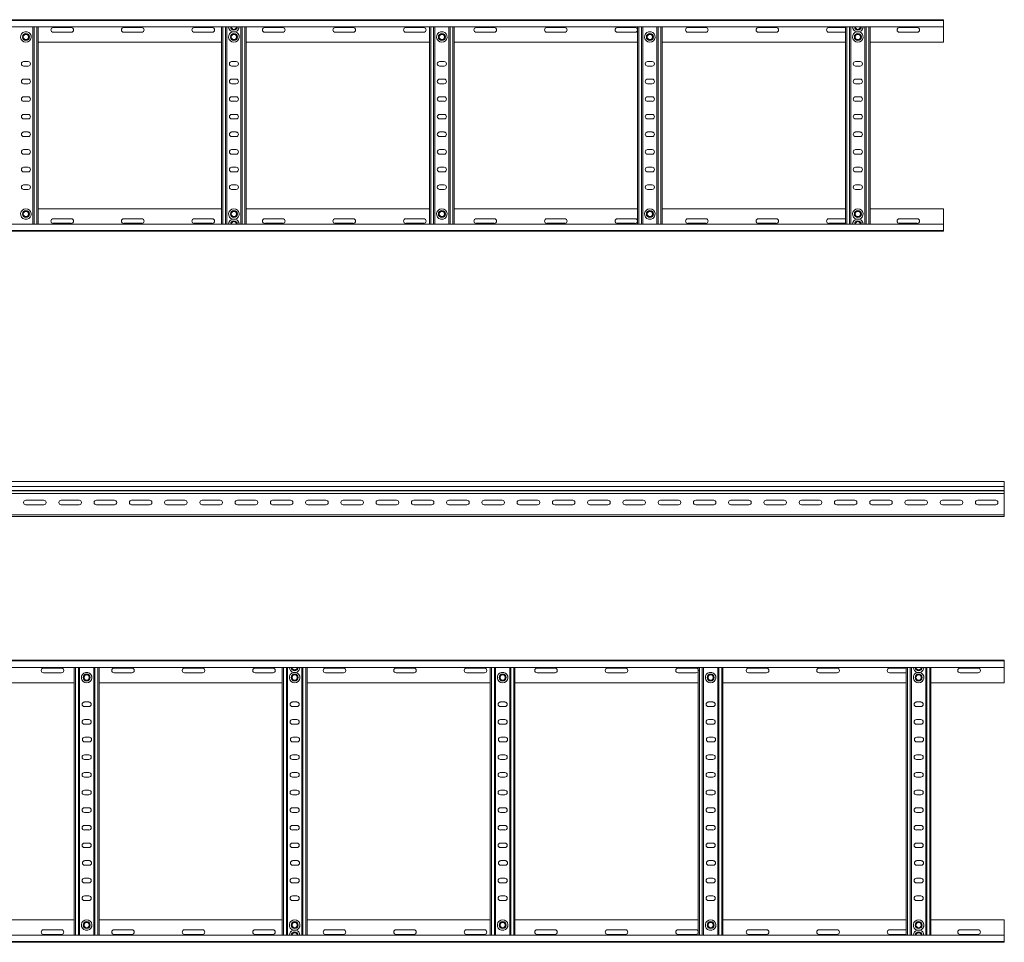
# Model space of a CAD drawing. Header units: millimetres. Extents: x -921 to 3222, y -5257 to -169.
# Tile 8 of 9: x 1719 to 3116, y -2545 to -1236. Entities that reach past the tile are written whole.
import ezdxf

# ---------------------------------------------------------------- set-up
doc = ezdxf.new("R2010")
doc.units = ezdxf.units.MM

msp = doc.modelspace()

# ---------------------------------------------------------------- linework, layer by layer
at = {"color": 7, "linetype": 'Continuous', "lineweight": 15}
for p, q in [((82.6, -1236.4), (3029.7, -1236.4)), ((3029.7, -1237.5), (82.7, -1237.5)), ((3029.7, -1236.4), (3029.7, -1237.5)), ((3029.7, -1237.5), (3029.7, -1246.6)), ((82.7, -1246.6), (3029.7, -1246.6)), ((1729.9, -1253.6), (1726.5, -1253.6)), ((1738.2, -1526.2), (1738.2, -1246.6)), ((1745.7, -1526.2), (1745.7, -1246.6)), ((1792.5, -1247.6), (1767, -1247.6)), ((1767, -1254.1), (1792.5, -1254.1)), ((1892.5, -1247.6), (1867, -1247.6)), ((1867, -1254.1), (1892.5, -1254.1)), ((1992.5, -1247.6), (1967, -1247.6)), ((1967, -1254.1), (1992.5, -1254.1)), ((2005.7, -1526.2), (2005.7, -1246.6)), ((2013.2, -1526.2), (2013.2, -1246.6)), ((2024.9, -1253.6), (2021.5, -1253.6)), ((2033.2, -1526.2), (2033.2, -1246.6)), ((2040.7, -1526.2), (2040.7, -1246.6)), ((2092.5, -1247.6), (2067, -1247.6)), ((2067, -1254.1), (2092.5, -1254.1)), ((2192.5, -1247.6), (2167, -1247.6)), ((2167, -1254.1), (2192.5, -1254.1)), ((2292.5, -1247.6), (2267, -1247.6)), ((2267, -1254.1), (2292.5, -1254.1)), ((2300.7, -1526.2), (2300.7, -1246.6)), ((2308.2, -1526.2), (2308.2, -1246.6)), ((2319.9, -1253.6), (2316.5, -1253.6)), ((2328.2, -1526.2), (2328.2, -1246.6)), ((2335.7, -1526.2), (2335.7, -1246.6)), ((2392.5, -1247.6), (2367, -1247.6)), ((2367, -1254.1), (2392.5, -1254.1)), ((2492.5, -1247.6), (2467, -1247.6)), ((2467, -1254.1), (2492.5, -1254.1)), ((2592.5, -1247.6), (2567, -1247.6)), ((2567, -1254.1), (2592.5, -1254.1)), ((2595.7, -1526.2), (2595.7, -1246.6)), ((2603.2, -1526.2), (2603.2, -1246.6)), ((2614.9, -1253.6), (2611.5, -1253.6)), ((2623.2, -1526.2), (2623.2, -1246.6)), ((2630.7, -1526.2), (2630.7, -1246.6)), ((2692.5, -1247.6), (2667, -1247.6)), ((2667, -1254.1), (2692.5, -1254.1)), ((2792.5, -1247.6), (2767, -1247.6)), ((2767, -1254.1), (2792.5, -1254.1)), ((2890.7, -1247.6), (2867, -1247.6)), ((2867, -1254.1), (2890.7, -1254.1)), ((2890.7, -1526.2), (2890.7, -1246.6)), ((2898.2, -1526.2), (2898.2, -1246.6)), ((2906.5, -1253.6), (2909.9, -1253.6)), ((2918.2, -1526.2), (2918.2, -1246.6)), ((2925.7, -1526.2), (2925.7, -1246.6)), ((2992.5, -1247.6), (2967, -1247.6)), ((2967, -1254.1), (2992.5, -1254.1)), ((3029.7, -1246.6), (3029.7, -1268.4)), ((1745.7, -1268.4), (2005.7, -1268.4)), ((2040.7, -1268.4), (2300.7, -1268.4)), ((2335.7, -1268.4), (2595.7, -1268.4)), ((2630.7, -1268.4), (2890.7, -1268.4)), ((2925.7, -1268.4), (3029.7, -1268.4)), ((1731.5, -1295.6), (1725, -1295.6)), ((2026.5, -1295.6), (2020, -1295.6)), ((2321.5, -1295.6), (2315, -1295.6)), ((2616.5, -1295.6), (2610, -1295.6)), ((2911.5, -1295.6), (2905, -1295.6)), ((1725, -1302.1), (1731.5, -1302.1)), ((2020, -1302.1), (2026.5, -1302.1)), ((2315, -1302.1), (2321.5, -1302.1)), ((2610, -1302.1), (2616.5, -1302.1)), ((2905, -1302.1), (2911.5, -1302.1)), ((1731.5, -1320.6), (1725, -1320.6)), ((2026.5, -1320.6), (2020, -1320.6)), ((2321.5, -1320.6), (2315, -1320.6)), ((2616.5, -1320.6), (2610, -1320.6)), ((2911.5, -1320.6), (2905, -1320.6)), ((1725, -1327.1), (1731.5, -1327.1)), ((2020, -1327.1), (2026.5, -1327.1)), ((2315, -1327.1), (2321.5, -1327.1)), ((2610, -1327.1), (2616.5, -1327.1)), ((2905, -1327.1), (2911.5, -1327.1)), ((1731.5, -1345.6), (1725, -1345.6)), ((1725, -1352.1), (1731.5, -1352.1)), ((2026.5, -1345.6), (2020, -1345.6)), ((2020, -1352.1), (2026.5, -1352.1)), ((2321.5, -1345.6), (2315, -1345.6)), ((2315, -1352.1), (2321.5, -1352.1)), ((2616.5, -1345.6), (2610, -1345.6)), ((2610, -1352.1), (2616.5, -1352.1)), ((2911.5, -1345.6), (2905, -1345.6)), ((2905, -1352.1), (2911.5, -1352.1)), ((1731.5, -1370.6), (1725, -1370.6)), ((1725, -1377.1), (1731.5, -1377.1)), ((2026.5, -1370.6), (2020, -1370.6)), ((2020, -1377.1), (2026.5, -1377.1)), ((2321.5, -1370.6), (2315, -1370.6)), ((2315, -1377.1), (2321.5, -1377.1)), ((2616.5, -1370.6), (2610, -1370.6)), ((2610, -1377.1), (2616.5, -1377.1)), ((2911.5, -1370.6), (2905, -1370.6)), ((2905, -1377.1), (2911.5, -1377.1)), ((1731.5, -1395.6), (1725, -1395.6)), ((2026.5, -1395.6), (2020, -1395.6)), ((2321.5, -1395.6), (2315, -1395.6)), ((2616.5, -1395.6), (2610, -1395.6)), ((2911.5, -1395.6), (2905, -1395.6)), ((1725, -1402.1), (1731.5, -1402.1)), ((2020, -1402.1), (2026.5, -1402.1)), ((2315, -1402.1), (2321.5, -1402.1)), ((2610, -1402.1), (2616.5, -1402.1)), ((2905, -1402.1), (2911.5, -1402.1)), ((1731.5, -1420.6), (1725, -1420.6)), ((2026.5, -1420.6), (2020, -1420.6)), ((2321.5, -1420.6), (2315, -1420.6)), ((2616.5, -1420.6), (2610, -1420.6)), ((2911.5, -1420.6), (2905, -1420.6)), ((1725, -1427.1), (1731.5, -1427.1)), ((2020, -1427.1), (2026.5, -1427.1)), ((2315, -1427.1), (2321.5, -1427.1)), ((2610, -1427.1), (2616.5, -1427.1)), ((2905, -1427.1), (2911.5, -1427.1)), ((1731.5, -1445.6), (1725, -1445.6)), ((1725, -1452.1), (1731.5, -1452.1)), ((2026.5, -1445.6), (2020, -1445.6)), ((2020, -1452.1), (2026.5, -1452.1)), ((2321.5, -1445.6), (2315, -1445.6)), ((2315, -1452.1), (2321.5, -1452.1)), ((2616.5, -1445.6), (2610, -1445.6)), ((2610, -1452.1), (2616.5, -1452.1)), ((2911.5, -1445.6), (2905, -1445.6)), ((2905, -1452.1), (2911.5, -1452.1)), ((1731.5, -1470.6), (1725, -1470.6)), ((1725, -1477.1), (1731.5, -1477.1)), ((2026.5, -1470.6), (2020, -1470.6)), ((2020, -1477.1), (2026.5, -1477.1)), ((2321.5, -1470.6), (2315, -1470.6)), ((2315, -1477.1), (2321.5, -1477.1)), ((2616.5, -1470.6), (2610, -1470.6)), ((2610, -1477.1), (2616.5, -1477.1)), ((2911.5, -1470.6), (2905, -1470.6)), ((2905, -1477.1), (2911.5, -1477.1)), ((1745.7, -1504.4), (2005.7, -1504.4)), ((2040.7, -1504.4), (2300.7, -1504.4)), ((2335.7, -1504.4), (2595.7, -1504.4)), ((2630.7, -1504.4), (2890.7, -1504.4)), ((2925.7, -1504.4), (3029.7, -1504.4)), ((3029.7, -1526.2), (3029.7, -1504.4)), ((1726.5, -1519.2), (1729.9, -1519.2)), ((1767, -1518.6), (1792.5, -1518.6)), ((1867, -1518.6), (1892.5, -1518.6)), ((1967, -1518.6), (1992.5, -1518.6)), ((2021.5, -1519.2), (2024.9, -1519.2)), ((2067, -1518.6), (2092.5, -1518.6)), ((2167, -1518.6), (2192.5, -1518.6)), ((2267, -1518.6), (2292.5, -1518.6)), ((2316.5, -1519.2), (2319.9, -1519.2)), ((2367, -1518.6), (2392.5, -1518.6)), ((2467, -1518.6), (2492.5, -1518.6)), ((2567, -1518.6), (2592.5, -1518.6)), ((2611.5, -1519.2), (2614.9, -1519.2)), ((2667, -1518.6), (2692.5, -1518.6)), ((2767, -1518.6), (2792.5, -1518.6)), ((2867, -1518.6), (2890.7, -1518.6)), ((2906.5, -1519.2), (2909.9, -1519.2)), ((2967, -1518.6), (2992.5, -1518.6)), ((3029.7, -1526.2), (82.7, -1526.2)), ((82.7, -1535.3), (3029.7, -1535.3)), ((1792.5, -1525.1), (1767, -1525.1)), ((1892.5, -1525.1), (1867, -1525.1)), ((1992.5, -1525.1), (1967, -1525.1)), ((2092.5, -1525.1), (2067, -1525.1)), ((2192.5, -1525.1), (2167, -1525.1)), ((2292.5, -1525.1), (2267, -1525.1)), ((2392.5, -1525.1), (2367, -1525.1)), ((2492.5, -1525.1), (2467, -1525.1)), ((2592.5, -1525.1), (2567, -1525.1)), ((2692.5, -1525.1), (2667, -1525.1)), ((2792.5, -1525.1), (2767, -1525.1)), ((2890.7, -1525.1), (2867, -1525.1)), ((2992.5, -1525.1), (2967, -1525.1)), ((3029.7, -1535.3), (3029.7, -1526.2)), ((3029.7, -1536.4), (3029.7, -1535.3)), ((82.6, -1536.4), (3029.7, -1536.4)), ((3115.9, -1891), (168.9, -1891)), ((168.9, -1898.5), (3115.9, -1898.5)), ((3115.9, -1898.5), (3115.9, -1891)), ((3115.9, -1903.8), (3115.9, -1898.5)), ((168.8, -1908.3), (3115.9, -1908.3)), ((168.9, -1903.8), (3115.9, -1903.8)), ((168.9, -1904.2), (3115.9, -1904.2)), ((3115.9, -1903.8), (3115.9, -1904.2)), ((3115.9, -1908.3), (3115.9, -1904.2)), ((3115.9, -1908.3), (3115.9, -1938.6)), ((1728.2, -1917.8), (1753.7, -1917.8)), ((1753.7, -1924.3), (1728.2, -1924.3)), ((1778.2, -1917.8), (1803.7, -1917.8)), ((1803.7, -1924.3), (1778.2, -1924.3)), ((1828.2, -1917.8), (1853.7, -1917.8)), ((1853.7, -1924.3), (1828.2, -1924.3)), ((1878.2, -1917.8), (1903.7, -1917.8)), ((1903.7, -1924.3), (1878.2, -1924.3)), ((1928.2, -1917.8), (1953.7, -1917.8)), ((1953.7, -1924.3), (1928.2, -1924.3)), ((1978.2, -1917.8), (2003.7, -1917.8)), ((2003.7, -1924.3), (1978.2, -1924.3)), ((2028.2, -1917.8), (2053.7, -1917.8)), ((2053.7, -1924.3), (2028.2, -1924.3)), ((2078.2, -1917.8), (2103.7, -1917.8)), ((2103.7, -1924.3), (2078.2, -1924.3)), ((2128.2, -1917.8), (2153.7, -1917.8)), ((2153.7, -1924.3), (2128.2, -1924.3)), ((2178.2, -1917.8), (2203.7, -1917.8)), ((2203.7, -1924.3), (2178.2, -1924.3)), ((2228.2, -1917.8), (2253.7, -1917.8)), ((2253.7, -1924.3), (2228.2, -1924.3)), ((2278.2, -1917.8), (2303.7, -1917.8)), ((2303.7, -1924.3), (2278.2, -1924.3)), ((2328.2, -1917.8), (2353.7, -1917.8)), ((2353.7, -1924.3), (2328.2, -1924.3)), ((2378.2, -1917.8), (2403.7, -1917.8)), ((2403.7, -1924.3), (2378.2, -1924.3)), ((2428.2, -1917.8), (2453.7, -1917.8)), ((2453.7, -1924.3), (2428.2, -1924.3)), ((2478.2, -1917.8), (2503.7, -1917.8)), ((2503.7, -1924.3), (2478.2, -1924.3)), ((2528.2, -1917.8), (2553.7, -1917.8)), ((2553.7, -1924.3), (2528.2, -1924.3)), ((2578.2, -1917.8), (2603.7, -1917.8)), ((2603.7, -1924.3), (2578.2, -1924.3)), ((2628.2, -1917.8), (2653.7, -1917.8)), ((2653.7, -1924.3), (2628.2, -1924.3)), ((2678.2, -1917.8), (2703.7, -1917.8)), ((2703.7, -1924.3), (2678.2, -1924.3)), ((2728.2, -1917.8), (2753.7, -1917.8)), ((2753.7, -1924.3), (2728.2, -1924.3)), ((2778.2, -1917.8), (2803.7, -1917.8)), ((2803.7, -1924.3), (2778.2, -1924.3)), ((2828.2, -1917.8), (2853.7, -1917.8)), ((2853.7, -1924.3), (2828.2, -1924.3)), ((2878.2, -1917.8), (2903.7, -1917.8)), ((2903.7, -1924.3), (2878.2, -1924.3)), ((2928.2, -1917.8), (2953.7, -1917.8)), ((2953.7, -1924.3), (2928.2, -1924.3)), ((2978.2, -1917.8), (3003.7, -1917.8)), ((3003.7, -1924.3), (2978.2, -1924.3)), ((3028.2, -1917.8), (3053.7, -1917.8)), ((3053.7, -1924.3), (3028.2, -1924.3)), ((3078.2, -1917.8), (3103.7, -1917.8)), ((3103.7, -1924.3), (3078.2, -1924.3)), ((168.9, -1938.6), (3115.9, -1938.6)), ((168.9, -1941), (3115.9, -1941)), ((3115.9, -1941), (3115.9, -1938.6)), ((168.8, -2144.6), (3115.9, -2144.6)), ((3115.9, -2145.7), (168.9, -2145.7)), ((3115.9, -2144.6), (3115.9, -2145.7)), ((3115.9, -2145.7), (3115.9, -2154.8)), ((168.9, -2154.8), (3115.9, -2154.8)), ((1778.7, -2155.8), (1753.2, -2155.8)), ((1753.2, -2162.3), (1778.7, -2162.3)), ((1796.9, -2534.4), (1796.9, -2154.8)), ((1804.4, -2534.4), (1804.4, -2154.8)), ((1816.1, -2161.8), (1812.7, -2161.8)), ((1824.4, -2534.4), (1824.4, -2154.8)), ((1831.9, -2534.4), (1831.9, -2154.8)), ((1878.7, -2155.8), (1853.2, -2155.8)), ((1853.2, -2162.3), (1878.7, -2162.3)), ((1978.7, -2155.8), (1953.2, -2155.8)), ((1953.2, -2162.3), (1978.7, -2162.3)), ((2078.7, -2155.8), (2053.2, -2155.8)), ((2053.2, -2162.3), (2078.7, -2162.3)), ((2091.9, -2534.4), (2091.9, -2154.8)), ((2099.4, -2534.4), (2099.4, -2154.8)), ((2111.1, -2161.8), (2107.7, -2161.8)), ((2119.4, -2534.4), (2119.4, -2154.8)), ((2126.9, -2534.4), (2126.9, -2154.8)), ((2178.7, -2155.8), (2153.2, -2155.8)), ((2153.2, -2162.3), (2178.7, -2162.3)), ((2278.7, -2155.8), (2253.2, -2155.8)), ((2253.2, -2162.3), (2278.7, -2162.3)), ((2378.7, -2155.8), (2353.2, -2155.8)), ((2353.2, -2162.3), (2378.7, -2162.3)), ((2386.9, -2534.4), (2386.9, -2154.8)), ((2394.4, -2534.4), (2394.4, -2154.8)), ((2406.1, -2161.8), (2402.7, -2161.8)), ((2414.4, -2534.4), (2414.4, -2154.8)), ((2421.9, -2534.4), (2421.9, -2154.8)), ((2478.7, -2155.8), (2453.2, -2155.8)), ((2453.2, -2162.3), (2478.7, -2162.3)), ((2578.7, -2155.8), (2553.2, -2155.8)), ((2553.2, -2162.3), (2578.7, -2162.3)), ((2678.7, -2155.8), (2653.2, -2155.8)), ((2653.2, -2162.3), (2678.7, -2162.3)), ((2681.9, -2534.4), (2681.9, -2154.8)), ((2689.4, -2534.4), (2689.4, -2154.8)), ((2701.1, -2161.8), (2697.7, -2161.8)), ((2709.4, -2534.4), (2709.4, -2154.8)), ((2716.9, -2534.4), (2716.9, -2154.8)), ((2778.7, -2155.8), (2753.2, -2155.8)), ((2753.2, -2162.3), (2778.7, -2162.3)), ((2878.7, -2155.8), (2853.2, -2155.8)), ((2853.2, -2162.3), (2878.7, -2162.3)), ((2976.9, -2155.8), (2953.2, -2155.8)), ((2953.2, -2162.3), (2976.9, -2162.3)), ((2976.9, -2534.4), (2976.9, -2154.8)), ((2984.4, -2534.4), (2984.4, -2154.8)), ((2992.7, -2161.8), (2996.1, -2161.8)), ((3004.4, -2534.4), (3004.4, -2154.8)), ((3011.9, -2534.4), (3011.9, -2154.8)), ((3078.7, -2155.8), (3053.2, -2155.8)), ((3053.2, -2162.3), (3078.7, -2162.3)), ((3115.9, -2154.8), (3115.9, -2176.6)), ((1536.9, -2176.6), (1796.9, -2176.6)), ((1831.9, -2176.6), (2091.9, -2176.6)), ((2126.9, -2176.6), (2386.9, -2176.6)), ((2421.9, -2176.6), (2681.9, -2176.6)), ((2716.9, -2176.6), (2976.9, -2176.6)), ((3011.9, -2176.6), (3115.9, -2176.6)), ((1817.7, -2203.8), (1811.2, -2203.8)), ((2112.7, -2203.8), (2106.2, -2203.8)), ((2407.7, -2203.8), (2401.2, -2203.8)), ((2702.7, -2203.8), (2696.2, -2203.8)), ((2997.7, -2203.8), (2991.2, -2203.8)), ((1811.2, -2210.3), (1817.7, -2210.3)), ((2106.2, -2210.3), (2112.7, -2210.3)), ((2401.2, -2210.3), (2407.7, -2210.3)), ((2696.2, -2210.3), (2702.7, -2210.3)), ((2991.2, -2210.3), (2997.7, -2210.3)), ((1817.7, -2228.8), (1811.2, -2228.8)), ((2112.7, -2228.8), (2106.2, -2228.8)), ((2407.7, -2228.8), (2401.2, -2228.8)), ((2702.7, -2228.8), (2696.2, -2228.8)), ((2997.7, -2228.8), (2991.2, -2228.8)), ((1811.2, -2235.3), (1817.7, -2235.3)), ((2106.2, -2235.3), (2112.7, -2235.3)), ((2401.2, -2235.3), (2407.7, -2235.3)), ((2696.2, -2235.3), (2702.7, -2235.3)), ((2991.2, -2235.3), (2997.7, -2235.3)), ((1818.2, -2253.8), (1811.7, -2253.8)), ((1811.7, -2260.3), (1818.2, -2260.3)), ((2113.2, -2253.8), (2106.7, -2253.8)), ((2106.7, -2260.3), (2113.2, -2260.3)), ((2408.2, -2253.8), (2401.7, -2253.8)), ((2401.7, -2260.3), (2408.2, -2260.3)), ((2703.2, -2253.8), (2696.7, -2253.8)), ((2696.7, -2260.3), (2703.2, -2260.3)), ((2998.2, -2253.8), (2991.7, -2253.8)), ((2991.7, -2260.3), (2998.2, -2260.3)), ((1817.7, -2278.8), (1811.2, -2278.8)), ((1811.2, -2285.3), (1817.7, -2285.3)), ((2112.7, -2278.8), (2106.2, -2278.8)), ((2106.2, -2285.3), (2112.7, -2285.3)), ((2407.7, -2278.8), (2401.2, -2278.8)), ((2401.2, -2285.3), (2407.7, -2285.3)), ((2702.7, -2278.8), (2696.2, -2278.8)), ((2696.2, -2285.3), (2702.7, -2285.3)), ((2997.7, -2278.8), (2991.2, -2278.8)), ((2991.2, -2285.3), (2997.7, -2285.3)), ((1817.7, -2303.8), (1811.2, -2303.8)), ((2112.7, -2303.8), (2106.2, -2303.8)), ((2407.7, -2303.8), (2401.2, -2303.8)), ((2702.7, -2303.8), (2696.2, -2303.8)), ((2997.7, -2303.8), (2991.2, -2303.8)), ((1811.2, -2310.3), (1817.7, -2310.3)), ((2106.2, -2310.3), (2112.7, -2310.3)), ((2401.2, -2310.3), (2407.7, -2310.3)), ((2696.2, -2310.3), (2702.7, -2310.3)), ((2991.2, -2310.3), (2997.7, -2310.3)), ((1817.7, -2328.8), (1811.2, -2328.8)), ((2112.7, -2328.8), (2106.2, -2328.8)), ((2407.7, -2328.8), (2401.2, -2328.8)), ((2702.7, -2328.8), (2696.2, -2328.8)), ((2997.7, -2328.8), (2991.2, -2328.8)), ((1811.2, -2335.3), (1817.7, -2335.3)), ((2106.2, -2335.3), (2112.7, -2335.3)), ((2401.2, -2335.3), (2407.7, -2335.3)), ((2696.2, -2335.3), (2702.7, -2335.3)), ((2991.2, -2335.3), (2997.7, -2335.3)), ((1817.7, -2353.8), (1811.2, -2353.8)), ((2112.7, -2353.8), (2106.2, -2353.8)), ((2407.7, -2353.8), (2401.2, -2353.8)), ((2702.7, -2353.8), (2696.2, -2353.8)), ((2997.7, -2353.8), (2991.2, -2353.8)), ((1811.2, -2360.3), (1817.7, -2360.3)), ((2106.2, -2360.3), (2112.7, -2360.3)), ((2401.2, -2360.3), (2407.7, -2360.3)), ((2696.2, -2360.3), (2702.7, -2360.3)), ((2991.2, -2360.3), (2997.7, -2360.3)), ((1817.7, -2378.8), (1811.2, -2378.8)), ((1811.2, -2385.3), (1817.7, -2385.3)), ((2112.7, -2378.8), (2106.2, -2378.8)), ((2106.2, -2385.3), (2112.7, -2385.3)), ((2407.7, -2378.8), (2401.2, -2378.8)), ((2401.2, -2385.3), (2407.7, -2385.3)), ((2702.7, -2378.8), (2696.2, -2378.8)), ((2696.2, -2385.3), (2702.7, -2385.3)), ((2997.7, -2378.8), (2991.2, -2378.8)), ((2991.2, -2385.3), (2997.7, -2385.3)), ((1817.7, -2403.8), (1811.2, -2403.8)), ((1811.2, -2410.3), (1817.7, -2410.3)), ((2112.7, -2403.8), (2106.2, -2403.8)), ((2106.2, -2410.3), (2112.7, -2410.3)), ((2407.7, -2403.8), (2401.2, -2403.8)), ((2401.2, -2410.3), (2407.7, -2410.3)), ((2702.7, -2403.8), (2696.2, -2403.8)), ((2696.2, -2410.3), (2702.7, -2410.3)), ((2997.7, -2403.8), (2991.2, -2403.8)), ((2991.2, -2410.3), (2997.7, -2410.3)), ((1818.2, -2428.8), (1811.7, -2428.8)), ((2113.2, -2428.8), (2106.7, -2428.8)), ((2408.2, -2428.8), (2401.7, -2428.8)), ((2703.2, -2428.8), (2696.7, -2428.8)), ((2998.2, -2428.8), (2991.7, -2428.8)), ((1811.7, -2435.3), (1818.2, -2435.3)), ((2106.7, -2435.3), (2113.2, -2435.3)), ((2401.7, -2435.3), (2408.2, -2435.3)), ((2696.7, -2435.3), (2703.2, -2435.3)), ((2991.7, -2435.3), (2998.2, -2435.3)), ((1817.7, -2453.8), (1811.2, -2453.8)), ((2112.7, -2453.8), (2106.2, -2453.8)), ((2407.7, -2453.8), (2401.2, -2453.8)), ((2702.7, -2453.8), (2696.2, -2453.8)), ((2997.7, -2453.8), (2991.2, -2453.8)), ((1811.2, -2460.3), (1817.7, -2460.3)), ((2106.2, -2460.3), (2112.7, -2460.3)), ((2401.2, -2460.3), (2407.7, -2460.3)), ((2696.2, -2460.3), (2702.7, -2460.3)), ((2991.2, -2460.3), (2997.7, -2460.3)), ((1817.7, -2478.8), (1811.2, -2478.8)), ((1811.2, -2485.3), (1817.7, -2485.3)), ((2112.7, -2478.8), (2106.2, -2478.8)), ((2106.2, -2485.3), (2112.7, -2485.3)), ((2407.7, -2478.8), (2401.2, -2478.8)), ((2401.2, -2485.3), (2407.7, -2485.3)), ((2702.7, -2478.8), (2696.2, -2478.8)), ((2696.2, -2485.3), (2702.7, -2485.3)), ((2997.7, -2478.8), (2991.2, -2478.8)), ((2991.2, -2485.3), (2997.7, -2485.3)), ((1536.9, -2512.6), (1796.9, -2512.6)), ((1831.9, -2512.6), (2091.9, -2512.6)), ((2126.9, -2512.6), (2386.9, -2512.6)), ((2421.9, -2512.6), (2681.9, -2512.6)), ((2716.9, -2512.6), (2976.9, -2512.6)), ((3011.9, -2512.6), (3115.9, -2512.6)), ((3115.9, -2534.4), (3115.9, -2512.6)), ((1753.2, -2526.8), (1778.7, -2526.8)), ((1812.7, -2527.4), (1816.1, -2527.4)), ((1853.2, -2526.8), (1878.7, -2526.8)), ((1953.2, -2526.8), (1978.7, -2526.8)), ((2053.2, -2526.8), (2078.7, -2526.8)), ((2107.7, -2527.4), (2111.1, -2527.4)), ((2153.2, -2526.8), (2178.7, -2526.8)), ((2253.2, -2526.8), (2278.7, -2526.8)), ((2353.2, -2526.8), (2378.7, -2526.8)), ((2402.7, -2527.4), (2406.1, -2527.4)), ((2453.2, -2526.8), (2478.7, -2526.8)), ((2553.2, -2526.8), (2578.7, -2526.8)), ((2653.2, -2526.8), (2678.7, -2526.8)), ((2697.7, -2527.4), (2701.1, -2527.4)), ((2753.2, -2526.8), (2778.7, -2526.8)), ((2853.2, -2526.8), (2878.7, -2526.8)), ((2953.2, -2526.8), (2976.9, -2526.8)), ((2992.7, -2527.4), (2996.1, -2527.4)), ((3053.2, -2526.8), (3078.7, -2526.8)), ((3115.9, -2534.4), (168.9, -2534.4)), ((1778.7, -2533.3), (1753.2, -2533.3)), ((1878.7, -2533.3), (1853.2, -2533.3)), ((1978.7, -2533.3), (1953.2, -2533.3)), ((2078.7, -2533.3), (2053.2, -2533.3)), ((2178.7, -2533.3), (2153.2, -2533.3)), ((2278.7, -2533.3), (2253.2, -2533.3)), ((2378.7, -2533.3), (2353.2, -2533.3)), ((2478.7, -2533.3), (2453.2, -2533.3)), ((2578.7, -2533.3), (2553.2, -2533.3)), ((2678.7, -2533.3), (2653.2, -2533.3)), ((2778.7, -2533.3), (2753.2, -2533.3)), ((2878.7, -2533.3), (2853.2, -2533.3)), ((2976.9, -2533.3), (2953.2, -2533.3)), ((3078.7, -2533.3), (3053.2, -2533.3)), ((3115.9, -2543.5), (3115.9, -2534.4)), ((168.8, -2544.6), (3115.9, -2544.6)), ((168.9, -2543.5), (3115.9, -2543.5)), ((3115.9, -2544.6), (3115.9, -2543.5))]:
    msp.add_line(p, q, dxfattribs=at)
at = {"color": 8, "linetype": 'Continuous', "lineweight": 15}
for p, q in [((1740, -1526.2), (1740, -1246.6)), ((1743.9, -1526.2), (1743.9, -1246.6)), ((2007.5, -1526.2), (2007.5, -1246.6)), ((2011.4, -1526.2), (2011.4, -1246.6)), ((2035, -1526.2), (2035, -1246.6)), ((2038.9, -1526.2), (2038.9, -1246.6)), ((2302.5, -1526.2), (2302.5, -1246.6)), ((2306.4, -1526.2), (2306.4, -1246.6)), ((2330, -1526.2), (2330, -1246.6)), ((2333.9, -1526.2), (2333.9, -1246.6)), ((2597.5, -1526.2), (2597.5, -1246.6)), ((2601.4, -1526.2), (2601.4, -1246.6)), ((2625, -1526.2), (2625, -1246.6)), ((2628.9, -1526.2), (2628.9, -1246.6)), ((2892.5, -1526.2), (2892.5, -1246.6)), ((2896.4, -1526.2), (2896.4, -1246.6)), ((2920, -1526.2), (2920, -1246.6)), ((2923.9, -1526.2), (2923.9, -1246.6)), ((1798.7, -2534.4), (1798.7, -2154.8)), ((1802.6, -2534.4), (1802.6, -2154.8)), ((1826.2, -2534.4), (1826.2, -2154.8)), ((1830.1, -2534.4), (1830.1, -2154.8)), ((2093.7, -2534.4), (2093.7, -2154.8)), ((2097.6, -2534.4), (2097.6, -2154.8)), ((2121.2, -2534.4), (2121.2, -2154.8)), ((2125.1, -2534.4), (2125.1, -2154.8)), ((2388.7, -2534.4), (2388.7, -2154.8)), ((2392.6, -2534.4), (2392.6, -2154.8)), ((2416.2, -2534.4), (2416.2, -2154.8)), ((2420.1, -2534.4), (2420.1, -2154.8)), ((2683.7, -2534.4), (2683.7, -2154.8)), ((2687.6, -2534.4), (2687.6, -2154.8)), ((2711.2, -2534.4), (2711.2, -2154.8)), ((2715.1, -2534.4), (2715.1, -2154.8)), ((2978.7, -2534.4), (2978.7, -2154.8)), ((2982.6, -2534.4), (2982.6, -2154.8)), ((3006.2, -2534.4), (3006.2, -2154.8)), ((3010.1, -2534.4), (3010.1, -2154.8))]:
    msp.add_line(p, q, dxfattribs=at)
at = {"color": 7, "linetype": 'Continuous', "lineweight": 15}
for centre, radius in [((1728.2, -1260.9), 4.95), ((1728.2, -1260.9), 4.75), ((2023.2, -1260.9), 4.95), ((2023.2, -1260.9), 4.75), ((2318.2, -1260.9), 4.95), ((2318.2, -1260.9), 4.75), ((2613.2, -1260.9), 4.95), ((2613.2, -1260.9), 4.75), ((2908.2, -1260.9), 4.95), ((2908.2, -1260.9), 4.75), ((1728.2, -1260.9), 3.75), ((2023.2, -1260.9), 3.75), ((2318.2, -1260.9), 3.75), ((2613.2, -1260.9), 3.75), ((2908.2, -1260.9), 3.75), ((1728.2, -1511.9), 4.95), ((1728.2, -1511.9), 4.75), ((1728.2, -1511.9), 3.75), ((2023.2, -1511.9), 4.95), ((2023.2, -1511.9), 4.75), ((2023.2, -1511.9), 3.75), ((2318.2, -1511.9), 4.95), ((2318.2, -1511.9), 4.75), ((2318.2, -1511.9), 3.75), ((2613.2, -1511.9), 4.95), ((2613.2, -1511.9), 4.75), ((2613.2, -1511.9), 3.75), ((2908.2, -1511.9), 4.95), ((2908.2, -1511.9), 4.75), ((2908.2, -1511.9), 3.75), ((1814.4, -2169.1), 4.95), ((1814.4, -2169.1), 4.75), ((2109.4, -2169.1), 4.95), ((2109.4, -2169.1), 4.75), ((2404.4, -2169.1), 4.95), ((2404.4, -2169.1), 4.75), ((2699.4, -2169.1), 4.95), ((2699.4, -2169.1), 4.75), ((2994.4, -2169.1), 4.95), ((2994.4, -2169.1), 4.75), ((1814.4, -2169.1), 3.75), ((2109.4, -2169.1), 3.75), ((2404.4, -2169.1), 3.75), ((2699.4, -2169.1), 3.75), ((2994.4, -2169.1), 3.75), ((1814.4, -2520.1), 4.95), ((1814.4, -2520.1), 4.75), ((1814.4, -2520.1), 3.75), ((2109.4, -2520.1), 4.95), ((2109.4, -2520.1), 4.75), ((2109.4, -2520.1), 3.75), ((2404.4, -2520.1), 4.95), ((2404.4, -2520.1), 4.75), ((2404.4, -2520.1), 3.75), ((2699.4, -2520.1), 4.95), ((2699.4, -2520.1), 4.75), ((2699.4, -2520.1), 3.75), ((2994.4, -2520.1), 4.95), ((2994.4, -2520.1), 4.75), ((2994.4, -2520.1), 3.75)]:
    msp.add_circle(centre, radius, dxfattribs=at)
for centre, radius, start, end in [((1728.2, -1260.9), 7.5, 103.2615, 76.7385), ((1767, -1250.9), 3.25, 90, 270), ((1792.5, -1250.9), 3.25, 270, 90), ((1867, -1250.9), 3.25, 90, 270), ((1892.5, -1250.9), 3.25, 270, 90), ((1967, -1250.9), 3.25, 90, 270), ((1992.5, -1250.9), 3.25, 270, 90), ((2023.2, -1246.3), 7.5, 182.4836, 256.7385), ((2023.2, -1260.9), 7.5, 103.2615, 76.7385), ((2023.2, -1246.3), 4.75, 183.9233, 356.0767), ((2023.2, -1246.3), 7.5, 283.2615, 357.5164), ((2067, -1250.9), 3.25, 90, 270), ((2092.5, -1250.9), 3.25, 270, 90), ((2167, -1250.9), 3.25, 90, 270), ((2192.5, -1250.9), 3.25, 270, 90), ((2267, -1250.9), 3.25, 90, 270), ((2292.5, -1250.9), 3.25, 270, 90), ((2318.2, -1260.9), 7.5, 103.2615, 76.7385), ((2367, -1250.9), 3.25, 90, 270), ((2392.5, -1250.9), 3.25, 270, 90), ((2467, -1250.9), 3.25, 90, 270), ((2492.5, -1250.9), 3.25, 270, 90), ((2567, -1250.9), 3.25, 90, 270), ((2592.5, -1250.9), 3.25, 270, 90), ((2613.2, -1260.9), 7.5, 103.2615, 76.7385), ((2667, -1250.9), 3.25, 90, 270), ((2692.5, -1250.9), 3.25, 270, 90), ((2767, -1250.9), 3.25, 90, 270), ((2792.5, -1250.9), 3.25, 270, 90), ((2867, -1250.9), 3.25, 90, 270), ((2908.2, -1246.3), 7.5, 182.4836, 256.7385), ((2908.2, -1260.9), 7.5, 103.2615, 76.7385), ((2908.2, -1246.3), 4.75, 183.9233, 356.0767), ((2908.2, -1246.3), 7.5, 283.2615, 357.5164), ((2967, -1250.9), 3.25, 90, 270), ((2992.5, -1250.9), 3.25, 270, 90), ((1725, -1298.9), 3.25, 90, 270), ((1731.5, -1298.9), 3.25, 270, 90), ((2020, -1298.9), 3.25, 90, 270), ((2026.5, -1298.9), 3.25, 270, 90), ((2315, -1298.9), 3.25, 90, 270), ((2321.5, -1298.9), 3.25, 270, 90), ((2610, -1298.9), 3.25, 90, 270), ((2616.5, -1298.9), 3.25, 270, 90), ((2905, -1298.9), 3.25, 90, 270), ((2911.5, -1298.9), 3.25, 270, 90), ((1725, -1323.9), 3.25, 90, 270), ((1731.5, -1323.9), 3.25, 270, 90), ((2020, -1323.9), 3.25, 90, 270), ((2026.5, -1323.9), 3.25, 270, 90), ((2315, -1323.9), 3.25, 90, 270), ((2321.5, -1323.9), 3.25, 270, 90), ((2610, -1323.9), 3.25, 90, 270), ((2616.5, -1323.9), 3.25, 270, 90), ((2905, -1323.9), 3.25, 90, 270), ((2911.5, -1323.9), 3.25, 270, 90), ((1725, -1348.9), 3.25, 90, 270), ((1731.5, -1348.9), 3.25, 270, 90), ((2020, -1348.9), 3.25, 90, 270), ((2026.5, -1348.9), 3.25, 270, 90), ((2315, -1348.9), 3.25, 90, 270), ((2321.5, -1348.9), 3.25, 270, 90), ((2610, -1348.9), 3.25, 90, 270), ((2616.5, -1348.9), 3.25, 270, 90), ((2905, -1348.9), 3.25, 90, 270), ((2911.5, -1348.9), 3.25, 270, 90), ((1725, -1373.9), 3.25, 90, 270), ((1731.5, -1373.9), 3.25, 270, 90), ((2020, -1373.9), 3.25, 90, 270), ((2026.5, -1373.9), 3.25, 270, 90), ((2315, -1373.9), 3.25, 90, 270), ((2321.5, -1373.9), 3.25, 270, 90), ((2610, -1373.9), 3.25, 90, 270), ((2616.5, -1373.9), 3.25, 270, 90), ((2905, -1373.9), 3.25, 90, 270), ((2911.5, -1373.9), 3.25, 270, 90), ((1725, -1398.9), 3.25, 90, 270), ((1731.5, -1398.9), 3.25, 270, 90), ((2020, -1398.9), 3.25, 90, 270), ((2026.5, -1398.9), 3.25, 270, 90), ((2315, -1398.9), 3.25, 90, 270), ((2321.5, -1398.9), 3.25, 270, 90), ((2610, -1398.9), 3.25, 90, 270), ((2616.5, -1398.9), 3.25, 270, 90), ((2905, -1398.9), 3.25, 90, 270), ((2911.5, -1398.9), 3.25, 270, 90), ((1725, -1423.9), 3.25, 90, 270), ((1731.5, -1423.9), 3.25, 270, 90), ((2020, -1423.9), 3.25, 90, 270), ((2026.5, -1423.9), 3.25, 270, 90), ((2315, -1423.9), 3.25, 90, 270), ((2321.5, -1423.9), 3.25, 270, 90), ((2610, -1423.9), 3.25, 90, 270), ((2616.5, -1423.9), 3.25, 270, 90), ((2905, -1423.9), 3.25, 90, 270), ((2911.5, -1423.9), 3.25, 270, 90), ((1725, -1448.9), 3.25, 90, 270), ((1731.5, -1448.9), 3.25, 270, 90), ((2020, -1448.9), 3.25, 90, 270), ((2026.5, -1448.9), 3.25, 270, 90), ((2315, -1448.9), 3.25, 90, 270), ((2321.5, -1448.9), 3.25, 270, 90), ((2610, -1448.9), 3.25, 90, 270), ((2616.5, -1448.9), 3.25, 270, 90), ((2905, -1448.9), 3.25, 90, 270), ((2911.5, -1448.9), 3.25, 270, 90), ((1725, -1473.9), 3.25, 90, 270), ((1731.5, -1473.9), 3.25, 270, 90), ((2020, -1473.9), 3.25, 90, 270), ((2026.5, -1473.9), 3.25, 270, 90), ((2315, -1473.9), 3.25, 90, 270), ((2321.5, -1473.9), 3.25, 270, 90), ((2610, -1473.9), 3.25, 90, 270), ((2616.5, -1473.9), 3.25, 270, 90), ((2905, -1473.9), 3.25, 90, 270), ((2911.5, -1473.9), 3.25, 270, 90), ((1728.2, -1511.9), 7.5, 283.2615, 256.7385), ((2023.2, -1511.9), 7.5, 283.2615, 256.7385), ((2318.2, -1511.9), 7.5, 283.2615, 256.7385), ((2613.2, -1511.9), 7.5, 283.2615, 256.7385), ((2908.2, -1511.9), 7.5, 283.2615, 256.7385), ((1767, -1521.9), 3.25, 90, 270), ((1792.5, -1521.9), 3.25, 270, 90), ((1867, -1521.9), 3.25, 90, 270), ((1892.5, -1521.9), 3.25, 270, 90), ((1967, -1521.9), 3.25, 90, 270), ((1992.5, -1521.9), 3.25, 270, 90), ((2023.2, -1526.5), 7.5, 103.2615, 177.5164), ((2023.2, -1526.5), 4.75, 3.9233, 176.0767), ((2023.2, -1526.5), 7.5, 2.4836, 76.7385), ((2067, -1521.9), 3.25, 90, 270), ((2092.5, -1521.9), 3.25, 270, 90), ((2167, -1521.9), 3.25, 90, 270), ((2192.5, -1521.9), 3.25, 270, 90), ((2267, -1521.9), 3.25, 90, 270), ((2292.5, -1521.9), 3.25, 270, 90), ((2367, -1521.9), 3.25, 90, 270), ((2392.5, -1521.9), 3.25, 270, 90), ((2467, -1521.9), 3.25, 90, 270), ((2492.5, -1521.9), 3.25, 270, 90), ((2567, -1521.9), 3.25, 90, 270), ((2592.5, -1521.9), 3.25, 270, 90), ((2667, -1521.9), 3.25, 90, 270), ((2692.5, -1521.9), 3.25, 270, 90), ((2767, -1521.9), 3.25, 90, 270), ((2792.5, -1521.9), 3.25, 270, 90), ((2867, -1521.9), 3.25, 90, 270), ((2908.2, -1526.5), 7.5, 103.2615, 177.5164), ((2908.2, -1526.5), 4.75, 3.9233, 176.0767), ((2908.2, -1526.5), 7.5, 2.4836, 76.7385), ((2967, -1521.9), 3.25, 90, 270), ((2992.5, -1521.9), 3.25, 270, 90), ((1728.2, -1921), 3.25, 90, 270), ((1753.7, -1921), 3.25, 270, 90), ((1778.2, -1921), 3.25, 90, 270), ((1803.7, -1921), 3.25, 270, 90), ((1828.2, -1921), 3.25, 90, 270), ((1853.7, -1921), 3.25, 270, 90), ((1878.2, -1921), 3.25, 90, 270), ((1903.7, -1921), 3.25, 270, 90), ((1928.2, -1921), 3.25, 90, 270), ((1953.7, -1921), 3.25, 270, 90), ((1978.2, -1921), 3.25, 90, 270), ((2003.7, -1921), 3.25, 270, 90), ((2028.2, -1921), 3.25, 90, 270), ((2053.7, -1921), 3.25, 270, 90), ((2078.2, -1921), 3.25, 90, 270), ((2103.7, -1921), 3.25, 270, 90), ((2128.2, -1921), 3.25, 90, 270), ((2153.7, -1921), 3.25, 270, 90), ((2178.2, -1921), 3.25, 90, 270), ((2203.7, -1921), 3.25, 270, 90), ((2228.2, -1921), 3.25, 90, 270), ((2253.7, -1921), 3.25, 270, 90), ((2278.2, -1921), 3.25, 90, 270), ((2303.7, -1921), 3.25, 270, 90), ((2328.2, -1921), 3.25, 90, 270), ((2353.7, -1921), 3.25, 270, 90), ((2378.2, -1921), 3.25, 90, 270), ((2403.7, -1921), 3.25, 270, 90), ((2428.2, -1921), 3.25, 90, 270), ((2453.7, -1921), 3.25, 270, 90), ((2478.2, -1921), 3.25, 90, 270), ((2503.7, -1921), 3.25, 270, 90), ((2528.2, -1921), 3.25, 90, 270), ((2553.7, -1921), 3.25, 270, 90), ((2578.2, -1921), 3.25, 90, 270), ((2603.7, -1921), 3.25, 270, 90), ((2628.2, -1921), 3.25, 90, 270), ((2653.7, -1921), 3.25, 270, 90), ((2678.2, -1921), 3.25, 90, 270), ((2703.7, -1921), 3.25, 270, 90), ((2728.2, -1921), 3.25, 90, 270), ((2753.7, -1921), 3.25, 270, 90), ((2778.2, -1921), 3.25, 90, 270), ((2803.7, -1921), 3.25, 270, 90), ((2828.2, -1921), 3.25, 90, 270), ((2853.7, -1921), 3.25, 270, 90), ((2878.2, -1921), 3.25, 90, 270), ((2903.7, -1921), 3.25, 270, 90), ((2928.2, -1921), 3.25, 90, 270), ((2953.7, -1921), 3.25, 270, 90), ((2978.2, -1921), 3.25, 90, 270), ((3003.7, -1921), 3.25, 270, 90), ((3028.2, -1921), 3.25, 90, 270), ((3053.7, -1921), 3.25, 270, 90), ((3078.2, -1921), 3.25, 90, 270), ((3103.7, -1921), 3.25, 270, 90), ((1753.2, -2159.1), 3.25, 90, 270), ((1778.7, -2159.1), 3.25, 270, 90), ((1814.4, -2169.1), 7.5, 103.2615, 76.7385), ((1853.2, -2159.1), 3.25, 90, 270), ((1878.7, -2159.1), 3.25, 270, 90), ((1953.2, -2159.1), 3.25, 90, 270), ((1978.7, -2159.1), 3.25, 270, 90), ((2053.2, -2159.1), 3.25, 90, 270), ((2078.7, -2159.1), 3.25, 270, 90), ((2109.4, -2154.5), 7.5, 182.4836, 256.7385), ((2109.4, -2169.1), 7.5, 103.2615, 76.7385), ((2109.4, -2154.5), 4.75, 183.9233, 356.0767), ((2109.4, -2154.5), 7.5, 283.2615, 357.5164), ((2153.2, -2159.1), 3.25, 90, 270), ((2178.7, -2159.1), 3.25, 270, 90), ((2253.2, -2159.1), 3.25, 90, 270), ((2278.7, -2159.1), 3.25, 270, 90), ((2353.2, -2159.1), 3.25, 90, 270), ((2378.7, -2159.1), 3.25, 270, 90), ((2404.4, -2169.1), 7.5, 103.2615, 76.7385), ((2453.2, -2159.1), 3.25, 90, 270), ((2478.7, -2159.1), 3.25, 270, 90), ((2553.2, -2159.1), 3.25, 90, 270), ((2578.7, -2159.1), 3.25, 270, 90), ((2653.2, -2159.1), 3.25, 90, 270), ((2678.7, -2159.1), 3.25, 270, 90), ((2699.4, -2169.1), 7.5, 103.2615, 76.7385), ((2753.2, -2159.1), 3.25, 90, 270), ((2778.7, -2159.1), 3.25, 270, 90), ((2853.2, -2159.1), 3.25, 90, 270), ((2878.7, -2159.1), 3.25, 270, 90), ((2953.2, -2159.1), 3.25, 90, 270), ((2994.4, -2154.5), 7.5, 182.4836, 256.7385), ((2994.4, -2169.1), 7.5, 103.2615, 76.7385), ((2994.4, -2154.5), 4.75, 183.9233, 356.0767), ((2994.4, -2154.5), 7.5, 283.2615, 357.5164), ((3053.2, -2159.1), 3.25, 90, 270), ((3078.7, -2159.1), 3.25, 270, 90), ((1811.2, -2207.1), 3.25, 90, 270), ((1817.7, -2207.1), 3.25, 270, 90), ((2106.2, -2207.1), 3.25, 90, 270), ((2112.7, -2207.1), 3.25, 270, 90), ((2401.2, -2207.1), 3.25, 90, 270), ((2407.7, -2207.1), 3.25, 270, 90), ((2696.2, -2207.1), 3.25, 90, 270), ((2702.7, -2207.1), 3.25, 270, 90), ((2991.2, -2207.1), 3.25, 90, 270), ((2997.7, -2207.1), 3.25, 270, 90), ((1811.2, -2232.1), 3.25, 89.9999, 269.9999), ((1817.7, -2232.1), 3.25, 269.9999, 89.9999), ((2106.2, -2232.1), 3.25, 89.9999, 269.9999), ((2112.7, -2232.1), 3.25, 269.9999, 89.9999), ((2401.2, -2232.1), 3.25, 89.9999, 269.9999), ((2407.7, -2232.1), 3.25, 269.9999, 89.9999), ((2696.2, -2232.1), 3.25, 89.9999, 269.9999), ((2702.7, -2232.1), 3.25, 269.9999, 89.9999), ((2991.2, -2232.1), 3.25, 89.9999, 269.9999), ((2997.7, -2232.1), 3.25, 269.9999, 89.9999), ((1811.7, -2257.1), 3.25, 90, 270), ((1818.2, -2257.1), 3.25, 270, 90), ((2106.7, -2257.1), 3.25, 90, 270), ((2113.2, -2257.1), 3.25, 270, 90), ((2401.7, -2257.1), 3.25, 90, 270), ((2408.2, -2257.1), 3.25, 270, 90), ((2696.7, -2257.1), 3.25, 90, 270), ((2703.2, -2257.1), 3.25, 270, 90), ((2991.7, -2257.1), 3.25, 90, 270), ((2998.2, -2257.1), 3.25, 270, 90), ((1811.2, -2282.1), 3.25, 90.0001, 270.0001), ((1817.7, -2282.1), 3.25, 270.0001, 90.0001), ((2106.2, -2282.1), 3.25, 90.0001, 270.0001), ((2112.7, -2282.1), 3.25, 270.0001, 90.0001), ((2401.2, -2282.1), 3.25, 90.0001, 270.0001), ((2407.7, -2282.1), 3.25, 270.0001, 90.0001), ((2696.2, -2282.1), 3.25, 90.0001, 270.0001), ((2702.7, -2282.1), 3.25, 270.0001, 90.0001), ((2991.2, -2282.1), 3.25, 90.0001, 270.0001), ((2997.7, -2282.1), 3.25, 270.0001, 90.0001), ((1811.2, -2307.1), 3.25, 90, 270), ((1817.7, -2307.1), 3.25, 270, 90), ((2106.2, -2307.1), 3.25, 90, 270), ((2112.7, -2307.1), 3.25, 270, 90), ((2401.2, -2307.1), 3.25, 90, 270), ((2407.7, -2307.1), 3.25, 270, 90), ((2696.2, -2307.1), 3.25, 90, 270), ((2702.7, -2307.1), 3.25, 270, 90), ((2991.2, -2307.1), 3.25, 90, 270), ((2997.7, -2307.1), 3.25, 270, 90), ((1811.2, -2332.1), 3.25, 89.9999, 269.9999), ((1817.7, -2332.1), 3.25, 269.9999, 89.9999), ((2106.2, -2332.1), 3.25, 89.9999, 269.9999), ((2112.7, -2332.1), 3.25, 269.9999, 89.9999), ((2401.2, -2332.1), 3.25, 89.9999, 269.9999), ((2407.7, -2332.1), 3.25, 269.9999, 89.9999), ((2696.2, -2332.1), 3.25, 89.9999, 269.9999), ((2702.7, -2332.1), 3.25, 269.9999, 89.9999), ((2991.2, -2332.1), 3.25, 89.9999, 269.9999), ((2997.7, -2332.1), 3.25, 269.9999, 89.9999), ((1811.2, -2357.1), 3.25, 90.0001, 270.0001), ((1817.7, -2357.1), 3.25, 270.0001, 90.0001), ((2106.2, -2357.1), 3.25, 90.0001, 270.0001), ((2112.7, -2357.1), 3.25, 270.0001, 90.0001), ((2401.2, -2357.1), 3.25, 90.0001, 270.0001), ((2407.7, -2357.1), 3.25, 270.0001, 90.0001), ((2696.2, -2357.1), 3.25, 90.0001, 270.0001), ((2702.7, -2357.1), 3.25, 270.0001, 90.0001), ((2991.2, -2357.1), 3.25, 90.0001, 270.0001), ((2997.7, -2357.1), 3.25, 270.0001, 90.0001), ((1811.2, -2382.1), 3.25, 90, 270), ((1817.7, -2382.1), 3.25, 270, 90), ((2106.2, -2382.1), 3.25, 90, 270), ((2112.7, -2382.1), 3.25, 270, 90), ((2401.2, -2382.1), 3.25, 90, 270), ((2407.7, -2382.1), 3.25, 270, 90), ((2696.2, -2382.1), 3.25, 90, 270), ((2702.7, -2382.1), 3.25, 270, 90), ((2991.2, -2382.1), 3.25, 90, 270), ((2997.7, -2382.1), 3.25, 270, 90), ((1811.2, -2407.1), 3.25, 89.9999, 269.9999), ((1817.7, -2407.1), 3.25, 269.9999, 89.9999), ((2106.2, -2407.1), 3.25, 89.9999, 269.9999), ((2112.7, -2407.1), 3.25, 269.9999, 89.9999), ((2401.2, -2407.1), 3.25, 89.9999, 269.9999), ((2407.7, -2407.1), 3.25, 269.9999, 89.9999), ((2696.2, -2407.1), 3.25, 89.9999, 269.9999), ((2702.7, -2407.1), 3.25, 269.9999, 89.9999), ((2991.2, -2407.1), 3.25, 89.9999, 269.9999), ((2997.7, -2407.1), 3.25, 269.9999, 89.9999), ((1811.7, -2432.1), 3.25, 90, 270), ((1818.2, -2432.1), 3.25, 270, 90), ((2106.7, -2432.1), 3.25, 90, 270), ((2113.2, -2432.1), 3.25, 270, 90), ((2401.7, -2432.1), 3.25, 90, 270), ((2408.2, -2432.1), 3.25, 270, 90), ((2696.7, -2432.1), 3.25, 90, 270), ((2703.2, -2432.1), 3.25, 270, 90), ((2991.7, -2432.1), 3.25, 90, 270), ((2998.2, -2432.1), 3.25, 270, 90), ((1811.2, -2457.1), 3.25, 90.0001, 270.0001), ((1817.7, -2457.1), 3.25, 270.0001, 90.0001), ((2106.2, -2457.1), 3.25, 90.0001, 270.0001), ((2112.7, -2457.1), 3.25, 270.0001, 90.0001), ((2401.2, -2457.1), 3.25, 90.0001, 270.0001), ((2407.7, -2457.1), 3.25, 270.0001, 90.0001), ((2696.2, -2457.1), 3.25, 90.0001, 270.0001), ((2702.7, -2457.1), 3.25, 270.0001, 90.0001), ((2991.2, -2457.1), 3.25, 90.0001, 270.0001), ((2997.7, -2457.1), 3.25, 270.0001, 90.0001), ((1811.2, -2482.1), 3.25, 90, 270), ((1817.7, -2482.1), 3.25, 270, 90), ((2106.2, -2482.1), 3.25, 90, 270), ((2112.7, -2482.1), 3.25, 270, 90), ((2401.2, -2482.1), 3.25, 90, 270), ((2407.7, -2482.1), 3.25, 270, 90), ((2696.2, -2482.1), 3.25, 90, 270), ((2702.7, -2482.1), 3.25, 270, 90), ((2991.2, -2482.1), 3.25, 90, 270), ((2997.7, -2482.1), 3.25, 270, 90), ((1814.4, -2520.1), 7.5, 283.2615, 256.7385), ((2109.4, -2520.1), 7.5, 283.2615, 256.7385), ((2404.4, -2520.1), 7.5, 283.2615, 256.7385), ((2699.4, -2520.1), 7.5, 283.2615, 256.7385), ((2994.4, -2520.1), 7.5, 283.2615, 256.7385), ((1753.2, -2530.1), 3.25, 90, 270), ((1778.7, -2530.1), 3.25, 270, 90), ((1853.2, -2530.1), 3.25, 90, 270), ((1878.7, -2530.1), 3.25, 270, 90), ((1953.2, -2530.1), 3.25, 90, 270), ((1978.7, -2530.1), 3.25, 270, 90), ((2053.2, -2530.1), 3.25, 90, 270), ((2078.7, -2530.1), 3.25, 270, 90), ((2109.4, -2534.7), 7.5, 103.2615, 177.5164), ((2109.4, -2534.7), 7.5, 2.4836, 76.7385), ((2153.2, -2530.1), 3.25, 90, 270), ((2178.7, -2530.1), 3.25, 270, 90), ((2253.2, -2530.1), 3.25, 90, 270), ((2278.7, -2530.1), 3.25, 270, 90), ((2353.2, -2530.1), 3.25, 90, 270), ((2378.7, -2530.1), 3.25, 270, 90), ((2453.2, -2530.1), 3.25, 90, 270), ((2478.7, -2530.1), 3.25, 270, 90), ((2553.2, -2530.1), 3.25, 90, 270), ((2578.7, -2530.1), 3.25, 270, 90), ((2653.2, -2530.1), 3.25, 90, 270), ((2678.7, -2530.1), 3.25, 270, 90), ((2753.2, -2530.1), 3.25, 90, 270), ((2778.7, -2530.1), 3.25, 270, 90), ((2853.2, -2530.1), 3.25, 90, 270), ((2878.7, -2530.1), 3.25, 270, 90), ((2953.2, -2530.1), 3.25, 90, 270), ((2994.4, -2534.7), 7.5, 103.2615, 177.5164), ((2994.4, -2534.7), 7.5, 2.4836, 76.7385), ((3053.2, -2530.1), 3.25, 90, 270), ((3078.7, -2530.1), 3.25, 270, 90), ((2109.4, -2534.7), 4.75, 3.9233, 176.0767), ((2994.4, -2534.7), 4.75, 3.9233, 176.0767)]:
    msp.add_arc(centre, radius, start, end, dxfattribs=at)
at = {"color": 8, "linetype": 'Continuous', "lineweight": 15}
for centre, radius, start, end in [((2023.2, -1246.3), 4.95, 183.7646, 356.2354), ((2023.2, -1246.3), 3.75, 184.9719, 355.0281), ((2908.2, -1246.3), 4.95, 183.7646, 356.2354), ((2908.2, -1246.3), 3.75, 184.9719, 355.0281), ((2023.2, -1526.5), 4.95, 3.7646, 176.2354), ((2908.2, -1526.5), 4.95, 3.7646, 176.2354), ((2023.2, -1526.5), 3.75, 4.9719, 175.0281), ((2908.2, -1526.5), 3.75, 4.9719, 175.0281), ((2109.4, -2154.5), 4.95, 183.7646, 356.2354), ((2109.4, -2154.5), 3.75, 184.9719, 355.0281), ((2994.4, -2154.5), 4.95, 183.7646, 356.2354), ((2994.4, -2154.5), 3.75, 184.9719, 355.0281), ((2109.4, -2534.7), 4.95, 3.7646, 176.2354), ((2109.4, -2534.7), 3.75, 4.9719, 175.0281), ((2994.4, -2534.7), 4.95, 3.7646, 176.2354), ((2994.4, -2534.7), 3.75, 4.9719, 175.0281)]:
    msp.add_arc(centre, radius, start, end, dxfattribs=at)

doc.saveas('drawing.dxf')
